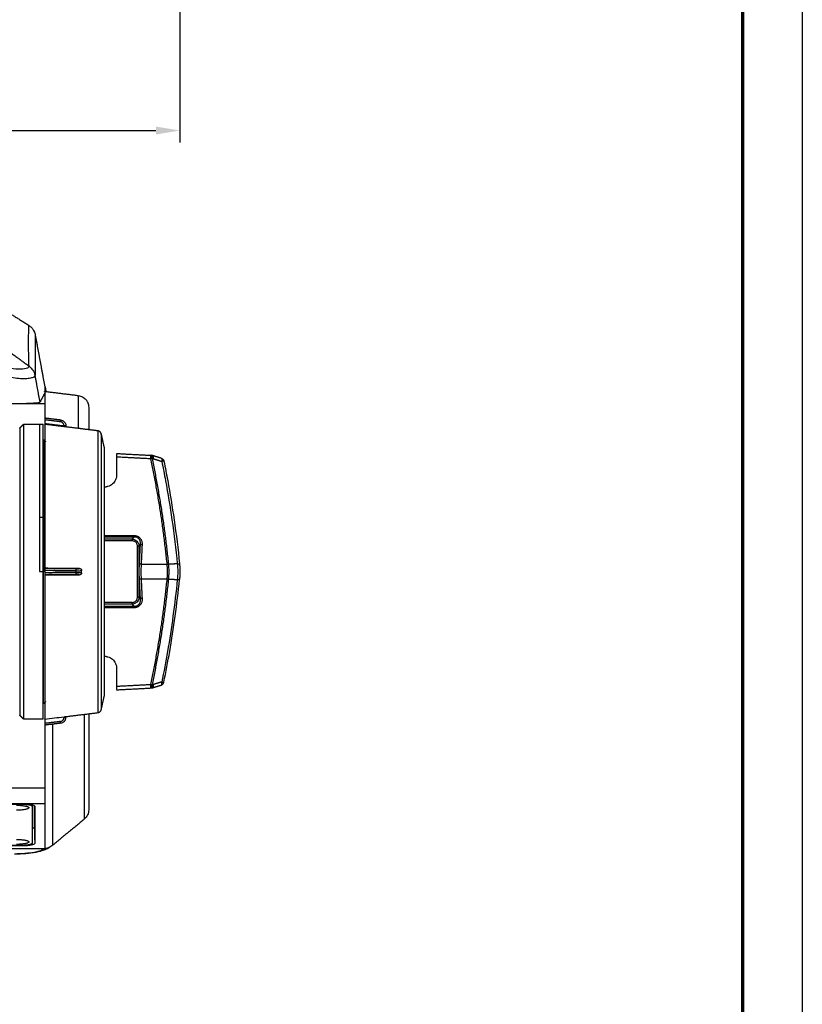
# Model space of a CAD drawing. Header units: millimetres. Extents: x 9946 to 11276, y -3292 to -1962.
# Tile 92 of 170: x 11080 to 11276, y -2628 to -2381. Entities that reach past the tile are written whole.
import ezdxf

# ---------------------------------------------------------------- set-up
doc = ezdxf.new("R2010")
doc.units = ezdxf.units.MM
doc.layers.add('ROXX NEO lite', color=7, linetype='Continuous', true_color=0x000000)
doc.dimstyles.get("Standard").update_dxf_attribs({"dimscale": 10, "dimtxt": 2.5, "dimasz": 3, "dimexe": 1, "dimexo": 0.5, "dimgap": 0.8, "dimtad": 1, "dimtoh": 1, "dimdec": 1, "dimzin": 1, "dimdsep": 46, "dimtxsty": 'Standard', "dimblk": 'OPEN90', "dimcen": 2.5, "dimadec": 1, "dimazin": 1, "dimtfac": 1, "dimtdec": 4, "dimtix": 1, "dimtofl": 0, "dimtmove": 1, "dimatfit": 3, "dimldrblk": 'OPEN90', "dimfxl": 1, "dimtolj": 1, "dimtzin": 1, "dimarcsym": 0})

# ---------------------------------------------------------------- blocks, each defined once
blk = doc.blocks.new('*D2')
at = {"layer": 'Defpoints', "color": 0}
for p in [(10752.2, -2185.89), (11119.7, -2185.89), (11119.7, -2408.45)]:
    blk.add_point(p, dxfattribs=at)
at = {"layer": 'ROXX NEO lite', "color": 0, "lineweight": -2}
for p, q in [((10752.2, -2191.89), (10752.2, -2411.45)), ((11119.7, -2191.89), (11119.7, -2411.45)), ((10758.2, -2408.45), (11113.69, -2408.45))]:
    blk.add_line(p, q, dxfattribs=at)
at = {"layer": 'ROXX NEO lite', "color": 0}
for points in [[(10758.2, -2407.45), (10758.2, -2409.45), (10752.2, -2408.45)], [(11113.69, -2409.45), (11113.69, -2407.45), (11119.7, -2408.45)]]:
    blk.add_solid(points, dxfattribs=at)
at = {"layer": 'ROXX NEO lite', "color": 0, "insert": (10935.95, -2401.54), "char_height": 9.002, "attachment_point": 5}
blk.add_mtext('\\A1;367.5', dxfattribs=at)

msp = doc.modelspace()

# ---------------------------------------------------------------- linework, layer by layer
at = {"layer": 'ROXX NEO lite', "color": 18, "true_color": 0x000000}
msp.add_lwpolyline([(11275.74, -3291.82), (9945.74, -3291.82), (9945.74, -1961.82), (11275.74, -1961.82)], close=True, dxfattribs=at)
at = {"layer": 'ROXX NEO lite', "color": 18, "lineweight": 70, "true_color": 0x000000}
msp.add_lwpolyline([(11260.74, -3276.82), (9960.74, -3276.82), (9960.74, -1976.82), (11260.74, -1976.82)], close=True, dxfattribs=at)
at = {"layer": 'ROXX NEO lite', "color": 18, "true_color": 0x000000}
for points, degree in [([(11075.03, -2453.04), (11078.44, -2455.19), (11081.85, -2457.33)], 2), ([(11075.03, -2453.04), (11078.44, -2455.19), (11081.85, -2457.33)], 2), ([(11081.85, -2457.33), (11082.09, -2457.48), (11082.53, -2457.85), (11083.04, -2458.56), (11083.28, -2459.16), (11083.38, -2459.49)], 3), ([(11081.85, -2457.33), (11082.09, -2457.48), (11082.53, -2457.85), (11083.04, -2458.56), (11083.28, -2459.16), (11083.38, -2459.49)], 3), ([(11083.38, -2459.49), (11084.61, -2466.13), (11085.84, -2472.78)], 2), ([(11083.38, -2459.49), (11084.61, -2466.13), (11085.84, -2472.78)], 2), ([(11085.84, -2473.88), (11090.02, -2474.39), (11094.2, -2474.91)], 2), ([(11085.84, -2473.88), (11090.02, -2474.39), (11094.2, -2474.91)], 2), ([(11086.04, -2473.97), (11086.08, -2473.96), (11086.1, -2473.96), (11086.11, -2473.95)], 3), ([(11086.04, -2473.97), (11086.08, -2473.96), (11086.1, -2473.96), (11086.11, -2473.95)], 3), ([(11086.12, -2473.92), (11086.1, -2473.94), (11086.07, -2473.97), (11086.05, -2473.99)], 3), ([(11086.12, -2473.92), (11086.1, -2473.94), (11086.07, -2473.97), (11086.05, -2473.99)], 3), ([(11094.2, -2474.91), (11094.64, -2474.96), (11095.35, -2475.23), (11096.13, -2475.86), (11096.66, -2476.72), (11096.84, -2477.45), (11096.84, -2477.89)], 3), ([(11094.2, -2474.91), (11094.64, -2474.96), (11095.35, -2475.23), (11096.13, -2475.86), (11096.66, -2476.72), (11096.84, -2477.45), (11096.84, -2477.89)], 3), ([(11096.84, -2477.89), (11096.84, -2480.69), (11096.84, -2483.5)], 2), ([(11096.84, -2477.89), (11096.84, -2480.69), (11096.84, -2483.5)], 2), ([(11100.73, -2487.87), (11100.37, -2486.21), (11100, -2484.55)], 2), ([(11100.73, -2487.87), (11100.37, -2486.21), (11100, -2484.55)], 2), ([(11103.84, -2489.46), (11108.13, -2489.69), (11112.42, -2489.91)], 2), ([(11103.84, -2489.46), (11108.13, -2489.69), (11112.42, -2489.91)], 2), ([(11103.84, -2489.51), (11103.84, -2489.54), (11103.84, -2489.62), (11103.84, -2489.82), (11103.84, -2490.07), (11103.84, -2490.26), (11103.84, -2490.36)], 3), ([(11103.84, -2489.51), (11103.84, -2489.54), (11103.84, -2489.62), (11103.84, -2489.82), (11103.84, -2490.07), (11103.84, -2490.26), (11103.84, -2490.36)], 3), ([(11103.84, -2490.36), (11103.84, -2492.6), (11103.84, -2494.83)], 2), ([(11103.84, -2490.36), (11103.84, -2492.6), (11103.84, -2494.83)], 2), ([(11112.42, -2489.91), (11112.5, -2489.92), (11112.58, -2489.92)], 2), ([(11112.42, -2489.91), (11112.5, -2489.92), (11112.58, -2489.92)], 2), ([(11115, -2490.64), (11113.91, -2490.3), (11112.83, -2489.97)], 2), ([(11115, -2490.64), (11113.91, -2490.3), (11112.83, -2489.97)], 2), ([(11103.84, -2494.83), (11103.84, -2495.05), (11103.79, -2495.48), (11103.58, -2496.1), (11103.25, -2496.65), (11102.81, -2497.13), (11102.27, -2497.5), (11101.87, -2497.66), (11101.66, -2497.72)], 3), ([(11103.84, -2494.83), (11103.84, -2495.05), (11103.79, -2495.48), (11103.58, -2496.1), (11103.25, -2496.65), (11102.81, -2497.13), (11102.27, -2497.5), (11101.87, -2497.66), (11101.66, -2497.72)], 3), ([(11101.66, -2497.72), (11101.18, -2497.86), (11100.7, -2497.99)], 2), ([(11101.66, -2497.72), (11101.18, -2497.86), (11100.7, -2497.99)], 2), ([(11100.73, -2540.21), (11101.2, -2540.34), (11101.66, -2540.48)], 2), ([(11100.73, -2540.21), (11101.2, -2540.34), (11101.66, -2540.48)], 2), ([(11101.66, -2540.48), (11101.87, -2540.54), (11102.27, -2540.7), (11102.81, -2541.07), (11103.25, -2541.54), (11103.58, -2542.1), (11103.79, -2542.71), (11103.84, -2543.14), (11103.84, -2543.36)], 3), ([(11101.66, -2540.48), (11101.87, -2540.54), (11102.27, -2540.7), (11102.81, -2541.07), (11103.25, -2541.54), (11103.58, -2542.1), (11103.79, -2542.71), (11103.84, -2543.14), (11103.84, -2543.36)], 3), ([(11103.84, -2543.36), (11103.84, -2545.6), (11103.84, -2547.83)], 2), ([(11103.84, -2543.36), (11103.84, -2545.6), (11103.84, -2547.83)], 2), ([(11103.84, -2547.83), (11103.84, -2547.93), (11103.84, -2548.12), (11103.84, -2548.38), (11103.84, -2548.57), (11103.84, -2548.66), (11103.84, -2548.69)], 3), ([(11103.84, -2547.83), (11103.84, -2547.93), (11103.84, -2548.12), (11103.84, -2548.38), (11103.84, -2548.57), (11103.84, -2548.66), (11103.84, -2548.69)], 3), ([(11103.84, -2548.73), (11108.13, -2548.51), (11112.42, -2548.28)], 2), ([(11103.84, -2548.73), (11108.13, -2548.51), (11112.42, -2548.28)], 2), ([(11112.42, -2548.28), (11112.5, -2548.28), (11112.58, -2548.27)], 2), ([(11112.42, -2548.28), (11112.5, -2548.28), (11112.58, -2548.27)], 2), ([(11112.83, -2548.23), (11113.91, -2547.89), (11115, -2547.55)], 2), ([(11112.83, -2548.23), (11113.91, -2547.89), (11115, -2547.55)], 2), ([(11099.99, -2553.69), (11100.36, -2552.01), (11100.73, -2550.32)], 2), ([(11099.99, -2553.69), (11100.36, -2552.01), (11100.73, -2550.32)], 2), ([(11096.84, -2554.75), (11096.84, -2566.78), (11096.84, -2578.82)], 2), ([(11096.84, -2554.75), (11096.84, -2566.78), (11096.84, -2578.82)], 2), ([(11096.84, -2578.82), (11096.84, -2579.3), (11096.63, -2580.17), (11096.1, -2580.89), (11095.72, -2581.2)], 3), ([(11096.84, -2578.82), (11096.84, -2579.3), (11096.63, -2580.17), (11096.1, -2580.89), (11095.72, -2581.2)], 3), ([(11095.72, -2581.2), (11091.78, -2584.45), (11087.83, -2587.7)], 2), ([(11095.72, -2581.2), (11091.78, -2584.45), (11087.83, -2587.7)], 2), ([(11095.72, -2581.12), (11095.73, -2581.13), (11095.74, -2581.14)], 2), ([(11095.72, -2581.12), (11095.73, -2581.13), (11095.74, -2581.14)], 2), ([(11087.83, -2587.7), (11087.25, -2588.18), (11086.59, -2588.47), (11085.84, -2588.56)], 3), ([(11087.83, -2587.7), (11087.25, -2588.18), (11086.59, -2588.47), (11085.84, -2588.56)], 3)]:
    msp.add_open_spline(points, degree=degree, dxfattribs=at)
at = {"layer": 'ROXX NEO lite', "color": 18, "lineweight": -3, "true_color": 0x000000}
for points, knots in [([(11081.87, -2467.54), (11081.82, -2465.82), (11081.72, -2462.36), (11081.78, -2458.99), (11081.85, -2457.33)], [0, 0, 0, 0, 25.590302, 51.180604, 51.180604, 51.180604, 51.180604]), ([(11081.87, -2467.59), (11081.86, -2467.69), (11081.73, -2467.9), (11081.04, -2468.25), (11079.37, -2468.43), (11077.21, -2468.14), (11075.93, -2467.9), (11075.65, -2467.85)], [-12.807692, -12.807692, -12.807692, -12.807692, -11.206731, -9.60577, -6.403848, -3.201926, -2.29641, -2.29641, -2.29641, -2.29641]), ([(11083.39, -2469.88), (11083.37, -2470.03), (11083.12, -2470.3), (11082.31, -2470.61), (11081.02, -2470.78), (11079.3, -2470.71), (11077.62, -2470.47), (11076.35, -2470.25), (11075.78, -2470.16)], [-12.783199, -12.783199, -12.783199, -12.783199, -10.652666, -8.522133, -6.391599, -4.261066, -2.130533, -0.528894, -0.528894, -0.528894, -0.528894]), ([(11081.1, -2476.88), (11081.44, -2476.87), (11082.52, -2476.83), (11083.95, -2476.72), (11084.6, -2476.61), (11084.64, -2476.54)], [5.289199, 5.289199, 5.289199, 5.289199, 6.650992, 9.976488, 13.301984, 13.301984, 13.301984, 13.301984]), ([(11090.65, -2482.5), (11090.65, -2482.44), (11090.64, -2482.31), (11090.59, -2482.14), (11090.52, -2481.99), (11090.43, -2481.87), (11090.35, -2481.78), (11090.25, -2481.7), (11090.15, -2481.63), (11090.04, -2481.58), (11089.92, -2481.53), (11089.82, -2481.51), (11089.77, -2481.51)], [0, 0, 0, 0, 0.199761, 0.380277, 0.542136, 0.686038, 0.81487, 0.934904, 1.052704, 1.174863, 1.308082, 1.459358, 1.459358, 1.459358, 1.459358]), ([(11115.14, -2491.43), (11115.48, -2493.05), (11116.43, -2497.92), (11117.84, -2506.46), (11118.69, -2513.42), (11119.05, -2517.09)], [-26.065916, -26.065916, -26.065916, -26.065916, -21.089946, -11.115447, 0, 0, 0, 0]), ([(11109.05, -2512.68), (11109.05, -2512.58), (11109.03, -2512.39), (11108.95, -2512.11), (11108.81, -2511.88), (11108.62, -2511.67), (11108.38, -2511.51), (11108.09, -2511.41), (11107.87, -2511.39), (11107.75, -2511.39)], [-2.073503, -2.073503, -2.073503, -2.073503, -1.769717, -1.487656, -1.214172, -0.942296, -0.654569, -0.340938, 0, 0, 0, 0]), ([(11109.81, -2512.29), (11109.82, -2512.15), (11109.83, -2511.88), (11109.77, -2511.51), (11109.64, -2511.19), (11109.47, -2510.92), (11109.24, -2510.7), (11108.94, -2510.53), (11108.59, -2510.43), (11108.33, -2510.42), (11108.2, -2510.43)], [0, 0, 0, 0, 0.422039, 0.798963, 1.140719, 1.461432, 1.778098, 2.115112, 2.486031, 2.891667, 2.891667, 2.891667, 2.891667]), ([(11085.84, -2518.17), (11086.81, -2518.18), (11088.74, -2518.19), (11091.63, -2518.22), (11093.55, -2518.23), (11094.5, -2518.24)], [0, 0, 0, 0, 2.926212, 5.852425, 8.726979, 8.726979, 8.726979, 8.726979]), ([(11093.67, -2518.4), (11093.77, -2518.4), (11093.96, -2518.39), (11094.2, -2518.38), (11094.39, -2518.35), (11094.47, -2518.33), (11094.5, -2518.32)], [0, 0, 0, 0, 0.295501, 0.582137, 0.862739, 1.152565, 1.152565, 1.152565, 1.152565]), ([(11093.72, -2518.89), (11093.89, -2518.89), (11094.23, -2518.89), (11094.68, -2518.86), (11094.92, -2518.83), (11095, -2518.8), (11095.01, -2518.79)], [-2.208213, -2.208213, -2.208213, -2.208213, -1.65616, -1.104107, -0.552053, -0.28261, -0.28261, -0.28261, -0.28261]), ([(11109.56, -2521.05), (11109.54, -2520.63), (11109.51, -2519.79), (11109.51, -2518.49), (11109.54, -2517.61), (11109.56, -2517.15)], [-3.907342, -3.907342, -3.907342, -3.907342, -2.649735, -1.393226, 0, 0, 0, 0]), ([(11109.98, -2517.2), (11109.95, -2517.65), (11109.93, -2518.51), (11109.93, -2519.78), (11109.96, -2520.59), (11109.98, -2521)], [0, 0, 0, 0, 1.357769, 2.582299, 3.807907, 3.807907, 3.807907, 3.807907]), ([(11116.51, -2520.91), (11116.55, -2520.56), (11116.59, -2519.89), (11116.6, -2518.93), (11116.57, -2518.07), (11116.54, -2517.53), (11116.51, -2517.28)], [0, 0, 0, 0, 1.057659, 2.015907, 2.877506, 3.643696, 3.643696, 3.643696, 3.643696]), ([(11094.33, -2519.83), (11094.3, -2519.83), (11094.25, -2519.82), (11094.15, -2519.81), (11094.05, -2519.81), (11093.94, -2519.8), (11093.82, -2519.8), (11093.72, -2519.8), (11093.67, -2519.8)], [0.6860379, 0.6860379, 0.6860379, 0.6860379, 0.8148697, 0.9349042, 1.0527041, 1.174863, 1.3080819, 1.459358, 1.459358, 1.459358, 1.459358]), ([(11119.05, -2521.11), (11118.75, -2524.16), (11118.03, -2530.18), (11116.71, -2538.73), (11115.67, -2544.22), (11115.14, -2546.76)], [0, 0, 0, 0, 9.255785, 18.244636, 26.065349, 26.065349, 26.065349, 26.065349]), ([(11107.75, -2526.81), (11107.86, -2526.81), (11108.06, -2526.79), (11108.34, -2526.7), (11108.59, -2526.55), (11108.79, -2526.35), (11108.94, -2526.11), (11109.03, -2525.82), (11109.05, -2525.62), (11109.05, -2525.51)], [-2.073458, -2.073458, -2.073458, -2.073458, -1.758788, -1.466101, -1.181483, -0.896964, -0.615974, -0.326191, 0, 0, 0, 0]), ([(11108.2, -2527.77), (11108.32, -2527.77), (11108.57, -2527.76), (11108.91, -2527.67), (11109.2, -2527.52), (11109.44, -2527.3), (11109.62, -2527.05), (11109.73, -2526.78), (11109.79, -2526.53), (11109.82, -2526.3), (11109.82, -2526.1), (11109.81, -2525.96), (11109.81, -2525.9)], [0, 0, 0, 0, 0.384793, 0.733225, 1.064828, 1.396609, 1.718737, 2.008787, 2.267184, 2.497738, 2.703313, 2.888809, 2.888809, 2.888809, 2.888809]), ([(11089.77, -2556.69), (11089.87, -2556.67), (11090.06, -2556.62), (11090.3, -2556.47), (11090.49, -2556.26), (11090.62, -2556), (11090.65, -2555.8), (11090.65, -2555.69)], [0, 0, 0, 0, 0.295501, 0.582137, 0.862739, 1.152565, 1.468773, 1.468773, 1.468773, 1.468773]), ([(11085.77, -2588.65), (11085.56, -2588.81), (11084.89, -2589.13), (11083.22, -2589.54), (11080.91, -2589.83), (11079.12, -2589.92), (11078.2, -2589.93)], [0, 0, 0, 0, 2.454429, 5.203267, 7.952104, 10.700942, 10.700942, 10.700942, 10.700942]), ([(11086.8, -2588.38), (11086.67, -2588.44), (11086.35, -2588.58), (11086.03, -2588.64), (11085.84, -2588.65)], [1.130895, 1.130895, 1.130895, 1.130895, 1.543557, 2.230052, 2.230052, 2.230052, 2.230052])]:
    msp.add_open_spline(points, degree=3, knots=knots, dxfattribs=at)
for points, degree in [([(11081.88, -2457.41), (11081.9, -2457.38), (11081.92, -2457.35)], 2), ([(11083.12, -2458.65), (11083.12, -2458.66), (11083.13, -2458.67), (11083.14, -2458.69)], 3), ([(11083.38, -2459.49), (11083.39, -2464.66), (11083.4, -2469.83)], 2), ([(11075.31, -2462.73), (11078.59, -2465.13), (11081.87, -2467.54)], 2), ([(11081.87, -2467.59), (11082.61, -2468.1), (11083.12, -2468.87), (11083.39, -2469.88)], 3), ([(11084.64, -2476.54), (11084.02, -2473.21), (11083.41, -2469.88)], 2), ([(11085.84, -2474.26), (11085.24, -2475.4), (11084.64, -2476.54)], 2), ([(11085.78, -2473.99), (11085.77, -2473.93), (11085.76, -2473.87)], 2), ([(11085.84, -2472.78), (11085.84, -2473.52), (11085.84, -2474.26)], 2), ([(11085.84, -2474.26), (11085.84, -2477.43), (11085.84, -2480.59)], 2), ([(11085.91, -2472.76), (11086.01, -2473.34), (11086.12, -2473.92)], 2), ([(11085.84, -2476.97), (11081, -2476.97), (11076.16, -2476.97)], 2), ([(11081.14, -2476.97), (11081.14, -2476.93), (11081.14, -2476.88)], 2), ([(11094.2, -2474.96), (11094.2, -2479.06), (11094.2, -2483.17)], 2), ([(11089.82, -2481.09), (11087.83, -2480.84), (11085.84, -2480.6)], 2), ([(11085.84, -2480.6), (11085.84, -2480.6), (11085.84, -2480.7), (11085.84, -2480.88), (11085.84, -2481.03)], 3), ([(11085.84, -2481.03), (11085.84, -2481.56), (11085.84, -2482.09)], 2), ([(11089.77, -2481.51), (11087.81, -2481.27), (11085.84, -2481.03)], 2), ([(11090.65, -2482.59), (11088.24, -2482.3), (11085.84, -2482)], 2), ([(11089.82, -2481.09), (11089.98, -2481.11), (11090.28, -2481.2), (11090.61, -2481.4), (11090.94, -2481.78), (11091.09, -2482.12), (11091.14, -2482.42), (11091.14, -2482.57)], 3), ([(11079.54, -2483.1), (11080.04, -2482.6), (11080.54, -2482.1)], 2), ([(11080.54, -2482.1), (11082.54, -2482.1), (11084.54, -2482.1)], 2), ([(11084.54, -2482.1), (11084.99, -2482.1), (11085.44, -2482.1)], 2), ([(11085.84, -2482.09), (11085.84, -2482.09), (11085.84, -2482.1)], 2), ([(11094.2, -2483.17), (11090.02, -2482.66), (11085.84, -2482.15)], 2), ([(11090.59, -2482.68), (11090.62, -2482.68), (11090.65, -2482.68)], 2), ([(11090.65, -2482.68), (11090.65, -2482.59), (11090.65, -2482.5)], 2), ([(11091.14, -2482.68), (11091.14, -2482.67), (11091.02, -2482.64), (11090.81, -2482.61), (11090.65, -2482.59)], 3), ([(11091.14, -2482.72), (11091.14, -2482.65), (11091.14, -2482.57)], 2), ([(11091.14, -2482.72), (11091.14, -2482.72), (11091.14, -2482.72), (11091.14, -2482.72)], 3), ([(11099.14, -2483.78), (11096.67, -2483.48), (11094.2, -2483.17)], 2), ([(11085.39, -2486), (11085.47, -2486), (11085.54, -2486)], 2), ([(11085.54, -2486), (11085.79, -2486.25), (11086.04, -2486.5)], 2), ([(11112.43, -2490.81), (11108.14, -2490.59), (11103.84, -2490.36)], 2), ([(11112.8, -2490.74), (11112.89, -2490.75), (11112.97, -2490.75)], 2), ([(11112.97, -2490.75), (11114.05, -2491.09), (11115.14, -2491.43)], 2), ([(11085.44, -2505.48), (11084.99, -2505.48), (11084.54, -2505.48)], 2), ([(11100.71, -2510.05), (11104.45, -2510.05), (11108.18, -2510.04)], 2), ([(11108.2, -2510.43), (11104.45, -2510.43), (11100.71, -2510.43)], 2), ([(11107.75, -2511.39), (11104.23, -2511.39), (11100.71, -2511.39)], 2), ([(11107.74, -2510.95), (11104.24, -2510.95), (11100.73, -2510.95)], 2), ([(11107.74, -2510.95), (11107.97, -2510.69), (11108.2, -2510.43)], 2), ([(11107.74, -2510.95), (11107.9, -2510.96), (11108.22, -2511.02), (11108.61, -2511.19), (11108.98, -2511.48), (11109.24, -2511.84), (11109.41, -2512.23), (11109.46, -2512.53), (11109.46, -2512.68)], 3), ([(11108.18, -2510.04), (11108.28, -2510.04), (11108.47, -2510.06), (11108.73, -2510.1), (11108.98, -2510.18), (11109.21, -2510.29), (11109.41, -2510.41), (11109.59, -2510.56), (11109.75, -2510.74), (11109.9, -2510.94), (11110.02, -2511.16), (11110.12, -2511.41), (11110.19, -2511.69), (11110.23, -2512), (11110.23, -2512.23), (11110.22, -2512.34)], 3), ([(11109.05, -2525.51), (11109.05, -2519.1), (11109.05, -2512.68)], 2), ([(11109.46, -2512.68), (11109.64, -2512.49), (11109.81, -2512.29)], 2), ([(11109.46, -2525.51), (11109.46, -2519.1), (11109.46, -2512.68)], 2), ([(11109.56, -2517.15), (11109.69, -2514.72), (11109.81, -2512.29)], 2), ([(11110.22, -2512.34), (11110.1, -2514.77), (11109.98, -2517.2)], 2), ([(11085.84, -2518.17), (11085.84, -2518.25), (11085.84, -2518.33)], 2), ([(11093.67, -2518.4), (11089.76, -2518.36), (11085.84, -2518.33)], 2), ([(11085.84, -2518.33), (11085.84, -2518.35), (11085.84, -2518.48), (11085.84, -2518.68), (11085.84, -2518.83)], 3), ([(11093.72, -2518.89), (11089.78, -2518.86), (11085.84, -2518.83)], 2), ([(11085.84, -2518.83), (11085.84, -2519.1), (11085.84, -2519.37)], 2), ([(11093.72, -2519.3), (11093.72, -2519.1), (11093.72, -2518.89)], 2), ([(11095.04, -2519.43), (11095.04, -2519.13), (11095.04, -2518.83)], 2), ([(11109.98, -2517.2), (11113.24, -2517.22), (11116.51, -2517.24)], 2), ([(11116.9, -2517.25), (11116.78, -2517.26), (11116.65, -2517.27), (11116.51, -2517.28)], 3), ([(11119.06, -2517.14), (11117.98, -2517.2), (11116.9, -2517.25)], 2), ([(11116.9, -2520.94), (11116.93, -2520.53), (11116.99, -2519.71), (11116.99, -2518.48), (11116.93, -2517.66), (11116.9, -2517.25)], 3), ([(11119.06, -2517.14), (11119.14, -2517.14), (11119.29, -2517.13), (11119.46, -2517.13), (11119.54, -2517.14), (11119.56, -2517.15)], 3), ([(11119.06, -2517.14), (11119.1, -2517.57), (11119.16, -2518.44), (11119.16, -2519.75), (11119.1, -2520.62), (11119.06, -2521.05)], 3), ([(11084.54, -2519.1), (11084.99, -2519.1), (11085.44, -2519.1)], 2), ([(11085.54, -2519.1), (11085.5, -2519.1), (11085.46, -2519.1)], 2), ([(11085.8, -2519.1), (11085.67, -2519.1), (11085.54, -2519.1)], 2), ([(11093.72, -2519.3), (11089.78, -2519.33), (11085.84, -2519.37)], 2), ([(11085.84, -2519.37), (11085.84, -2519.51), (11085.84, -2519.71), (11085.84, -2519.84), (11085.84, -2519.86)], 3), ([(11093.67, -2519.8), (11089.76, -2519.83), (11085.84, -2519.86)], 2), ([(11085.84, -2519.86), (11085.84, -2519.94), (11085.84, -2520.02)], 2), ([(11094.55, -2519.95), (11093.58, -2519.96), (11091.65, -2519.98), (11088.74, -2520), (11086.81, -2520.01), (11085.84, -2520.02)], 3), ([(11093.72, -2519.3), (11093.88, -2519.3), (11094.18, -2519.31), (11094.51, -2519.32), (11094.84, -2519.35), (11094.94, -2519.37), (11094.97, -2519.39)], 3), ([(11109.81, -2525.9), (11109.69, -2523.47), (11109.56, -2521.05)], 2), ([(11116.51, -2520.95), (11113.24, -2520.97), (11109.98, -2521)], 2), ([(11109.98, -2521), (11110.1, -2523.42), (11110.22, -2525.85)], 2), ([(11116.89, -2520.96), (11117.97, -2521.01), (11119.06, -2521.07)], 2), ([(11119.06, -2521.07), (11119.14, -2521.07), (11119.29, -2521.08), (11119.46, -2521.08), (11119.54, -2521.07), (11119.56, -2521.06)], 3), ([(11109.46, -2525.51), (11109.46, -2525.68), (11109.4, -2526), (11109.24, -2526.37), (11108.96, -2526.74), (11108.59, -2527.01), (11108.2, -2527.18), (11107.9, -2527.23), (11107.74, -2527.24)], 3), ([(11110.22, -2525.85), (11110.23, -2525.97), (11110.23, -2526.19), (11110.19, -2526.5), (11110.12, -2526.78), (11110.02, -2527.03), (11109.9, -2527.26), (11109.75, -2527.46), (11109.59, -2527.63), (11109.41, -2527.78), (11109.2, -2527.91), (11108.98, -2528.01), (11108.73, -2528.09), (11108.46, -2528.14), (11108.28, -2528.15), (11108.18, -2528.15)], 3), ([(11109.81, -2525.9), (11109.64, -2525.71), (11109.46, -2525.51)], 2), ([(11108.18, -2528.15), (11104.44, -2528.15), (11100.71, -2528.15)], 2), ([(11107.74, -2527.24), (11104.23, -2527.24), (11100.72, -2527.24)], 2), ([(11107.75, -2526.81), (11104.24, -2526.81), (11100.73, -2526.81)], 2), ([(11100.73, -2527.76), (11104.47, -2527.76), (11108.2, -2527.77)], 2), ([(11108.2, -2527.77), (11107.97, -2527.5), (11107.74, -2527.24)], 2), ([(11103.84, -2547.83), (11108.14, -2547.61), (11112.43, -2547.38)], 2), ([(11112.97, -2547.44), (11112.88, -2547.44), (11112.8, -2547.45)], 2), ([(11115.14, -2546.76), (11114.05, -2547.1), (11112.97, -2547.44)], 2), ([(11115, -2547.55), (11115.04, -2547.54), (11115.11, -2547.48), (11115.17, -2547.31), (11115.19, -2547.06), (11115.16, -2546.86), (11115.14, -2546.76)], 3), ([(11085.54, -2552.2), (11085.47, -2552.2), (11085.39, -2552.2)], 2), ([(11086.04, -2551.7), (11085.79, -2551.95), (11085.54, -2552.2)], 2), ([(11080.54, -2556.1), (11080.04, -2555.6), (11079.54, -2555.1)], 2), ([(11084.54, -2556.1), (11082.54, -2556.1), (11080.54, -2556.1)], 2), ([(11085.44, -2556.1), (11084.99, -2556.1), (11084.54, -2556.1)], 2), ([(11085.84, -2556.09), (11087.44, -2555.89), (11089.05, -2555.69), (11090.65, -2555.5)], 3), ([(11085.84, -2556.09), (11085.84, -2556.63), (11085.84, -2557.17)], 2), ([(11089.82, -2557.11), (11089.99, -2557.09), (11090.33, -2556.99), (11090.78, -2556.64), (11091.07, -2556.17), (11091.14, -2555.8), (11091.14, -2555.62)], 3), ([(11090.65, -2555.5), (11090.72, -2555.49), (11090.84, -2555.47), (11091, -2555.46), (11091.08, -2555.45), (11091.1, -2555.45)], 3), ([(11090.65, -2555.69), (11090.65, -2555.59), (11090.65, -2555.5)], 2), ([(11091.14, -2555.45), (11095.14, -2554.96), (11099.14, -2554.46)], 2), ([(11091.14, -2555.62), (11091.14, -2555.53), (11091.14, -2555.44)], 2), ([(11095.72, -2554.88), (11095.72, -2568.04), (11095.72, -2581.2)], 2), ([(11089.77, -2556.69), (11087.81, -2556.93), (11085.84, -2557.17)], 2), ([(11089.82, -2557.11), (11087.83, -2557.35), (11085.84, -2557.6)], 2), ([(11085.84, -2557.17), (11085.84, -2557.31), (11085.84, -2557.5), (11085.84, -2557.6), (11085.84, -2557.6)], 3), ([(11085.84, -2557.6), (11085.84, -2573.08), (11085.84, -2588.56)], 2), ([(11087.83, -2557.46), (11087.58, -2557.46), (11087.34, -2557.46)], 2), ([(11087.83, -2587.7), (11087.83, -2572.56), (11087.83, -2557.42)], 2), ([(11054.21, -2573.32), (11070.02, -2573.32), (11085.84, -2573.32)], 2), ([(11006.05, -2577.24), (11045.94, -2577.24), (11085.84, -2577.24)], 2), ([(11080.29, -2577.39), (11047.17, -2577.39), (11014.06, -2577.39)], 2), ([(11080.14, -2577.51), (11047.2, -2577.51), (11014.27, -2577.51)], 2), ([(11080.14, -2577.51), (11080.14, -2577.45), (11080.14, -2577.39)], 2), ([(11083.39, -2578.01), (11083.39, -2577.94), (11083.28, -2577.81), (11082.83, -2577.64), (11082.14, -2577.5), (11081.26, -2577.41), (11080.62, -2577.39), (11080.29, -2577.39)], 3), ([(11082.74, -2577.98), (11082.74, -2577.8), (11082.74, -2577.63)], 2), ([(11082.74, -2587.16), (11082.74, -2582.6), (11082.74, -2578.03)], 2), ([(11083.14, -2577.77), (11083.14, -2580.5), (11083.14, -2583.24)], 2), ([(11083.24, -2580.8), (11083.24, -2579.32), (11083.24, -2577.83)], 2), ([(11083.39, -2587.2), (11083.39, -2582.6), (11083.39, -2578.01)], 2), ([(11083.39, -2587.2), (11083.31, -2584), (11083.24, -2580.8)], 2), ([(11073.51, -2587.81), (11076.9, -2587.81), (11080.29, -2587.81)], 2), ([(11073.52, -2587.68), (11076.83, -2587.68), (11080.14, -2587.68)], 2), ([(11080.29, -2587.81), (11080.28, -2587.75), (11080.28, -2587.69)], 2), ([(11080.29, -2587.81), (11080.62, -2587.81), (11081.26, -2587.79), (11082.14, -2587.7), (11082.83, -2587.57), (11083.28, -2587.39), (11083.39, -2587.26), (11083.39, -2587.2)], 3), ([(11081.75, -2586.8), (11081.78, -2586.83), (11081.81, -2586.85)], 2), ([(11085.84, -2588.59), (11079.67, -2588.59), (11073.5, -2588.59)], 2), ([(11085.8, -2588.51), (11085.64, -2588.56), (11085.47, -2588.61), (11085.29, -2588.66)], 3), ([(11085.77, -2588.65), (11085.77, -2588.61), (11085.77, -2588.56)], 2)]:
    msp.add_open_spline(points, degree=degree, dxfattribs=at)
for points, weights in [([(11089.77, -2481.51), (11089.82, -2481.09), (11089.82, -2481.09)], [1, 0.758234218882, 1]), ([(11079.54, -2483.1), (11079.54, -2483.1), (11079.54, -2519.1)], [1, 0.707106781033, 1]), ([(11080.54, -2519.1), (11080.54, -2482.1), (11080.54, -2482.1)], [1, 0.707106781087, 1]), ([(11084.54, -2482.1), (11084.54, -2482.1), (11084.54, -2505.48)], [1, 0.827080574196, 1]), ([(11085.44, -2505.48), (11085.44, -2482.1), (11085.44, -2482.1)], [1, 0.827080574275, 1]), ([(11085.84, -2482.15), (11085.84, -2483.94), (11085.84, -2518.17)], [1, 0.733931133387, 1]), ([(11091.14, -2482.57), (11091.14, -2482.5), (11090.65, -2482.5)], [1, 0.716297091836, 1]), ([(11099.99, -2484.55), (11099.84, -2483.86), (11099.14, -2483.78)], [1, 0.816478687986, 1]), ([(11085.54, -2486), (11085.54, -2486), (11085.54, -2519.1)], [1, 0.707106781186, 1]), ([(11112.8, -2490.74), (11112.78, -2489.93), (11112.42, -2489.91)], [1, 0.771505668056, 1]), ([(11112.43, -2490.81), (11112.47, -2489.92), (11112.42, -2489.91)], [1, 0.74255552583, 1]), ([(11112.8, -2490.74), (11112.63, -2490.77), (11112.43, -2490.81)], [1, 0.980517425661, 1]), ([(11116.51, -2517.24), (11115.18, -2503.92), (11112.43, -2490.81)], [1, 0.998555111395, 1]), ([(11112.97, -2490.75), (11112.94, -2489.94), (11112.58, -2489.92)], [1, 0.77124774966, 1]), ([(11116.89, -2517.22), (11115.56, -2503.88), (11112.8, -2490.74)], [1, 0.998562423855, 1]), ([(11112.83, -2489.97), (11113.1, -2490.05), (11112.97, -2490.75)], [1, 0.802832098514, 1]), ([(11115, -2490.64), (11115.28, -2490.73), (11115.14, -2491.43)], [1, 0.802280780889, 1]), ([(11115.68, -2491.39), (11115.67, -2491.35), (11115.14, -2491.43)], [1, 0.854954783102, 1]), ([(11084.54, -2505.48), (11084.54, -2512.04), (11084.54, -2519.1)], [1, 0.982287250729, 1]), ([(11085.44, -2519.1), (11085.44, -2512.04), (11085.44, -2505.48)], [1, 0.982287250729, 1]), ([(11107.75, -2511.39), (11107.75, -2511.1), (11107.74, -2510.95)], [1, 0.866025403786, 1]), ([(11108.18, -2510.04), (11108.18, -2510.3), (11108.2, -2510.43)], [1, 0.889801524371, 1]), ([(11109.46, -2512.68), (11109.34, -2512.68), (11109.05, -2512.68)], [1, 0.866025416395, 1]), ([(11110.22, -2512.34), (11109.93, -2512.33), (11109.81, -2512.29)], [1, 0.865398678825, 1]), ([(11093.72, -2518.89), (11093.72, -2518.5), (11093.68, -2518.4)], [1, 0.773014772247, 0.972246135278]), ([(11094.55, -2518.27), (11095.04, -2518.28), (11095.04, -2518.77)], [1, 0.716297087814, 1]), ([(11109.98, -2517.2), (11109.69, -2517.18), (11109.56, -2517.15)], [1, 0.865399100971, 1]), ([(11079.54, -2519.1), (11079.54, -2555.1), (11079.54, -2555.1)], [1, 0.707106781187, 1]), ([(11080.54, -2556.1), (11080.54, -2556.1), (11080.54, -2519.1)], [1, 0.707106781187, 1]), ([(11085.44, -2556.1), (11085.44, -2556.1), (11085.44, -2519.1)], [1, 0.707106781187, 1]), ([(11085.54, -2552.2), (11085.54, -2552.2), (11085.54, -2519.1)], [1, 0.707106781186, 1]), ([(11085.84, -2520.02), (11085.84, -2555.2), (11085.84, -2556.09)], [1, 0.724580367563, 1]), ([(11093.67, -2519.8), (11093.72, -2519.73), (11093.72, -2519.3)], [1, 0.758234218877, 1]), ([(11095.04, -2519.43), (11095.04, -2519.9), (11094.56, -2519.92)], [1, 0.720659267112, 0.99140979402]), ([(11109.98, -2521), (11109.69, -2521.01), (11109.56, -2521.05)], [1, 0.865399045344, 1]), ([(11112.43, -2547.38), (11115.18, -2534.27), (11116.51, -2520.95)], [1, 0.998555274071, 1]), ([(11112.8, -2547.45), (11115.56, -2534.32), (11116.89, -2520.98)], [1, 0.998548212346, 1]), ([(11116.89, -2520.98), (11116.71, -2520.97), (11116.51, -2520.95)], [1, 0.98052102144, 1]), ([(11109.46, -2525.51), (11109.34, -2525.51), (11109.05, -2525.51)], [1, 0.866025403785, 1]), ([(11110.22, -2525.85), (11109.93, -2525.87), (11109.81, -2525.9)], [1, 0.865398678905, 1]), ([(11107.74, -2527.24), (11107.75, -2527.1), (11107.75, -2526.81)], [1, 0.866025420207, 1]), ([(11108.2, -2527.77), (11108.18, -2527.89), (11108.18, -2528.15)], [1, 0.88980152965, 1]), ([(11112.42, -2548.28), (11112.47, -2548.28), (11112.43, -2547.38)], [1, 0.742553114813, 1]), ([(11112.42, -2548.28), (11112.78, -2548.26), (11112.8, -2547.45)], [1, 0.77127682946, 1]), ([(11112.43, -2547.38), (11112.63, -2547.42), (11112.8, -2547.45)], [1, 0.980887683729, 1]), ([(11112.58, -2548.27), (11112.94, -2548.25), (11112.97, -2547.44)], [1, 0.77124817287, 1]), ([(11112.97, -2547.44), (11113.09, -2548.1), (11112.85, -2548.22)], [1, 0.813632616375, 0.979582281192]), ([(11115.14, -2546.76), (11115.67, -2546.85), (11115.68, -2546.8)], [1, 0.854997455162, 1]), ([(11090.65, -2555.69), (11091.14, -2555.69), (11091.14, -2555.62)], [1, 0.716297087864, 1]), ([(11089.82, -2557.11), (11089.82, -2557.11), (11089.77, -2556.69)], [1, 0.758234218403, 1]), ([(11078.74, -2577.69), (11081.26, -2577.69), (11081.77, -2578.19)], [1, 0.775710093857, 1]), ([(11081.84, -2578.31), (11081.84, -2578.93), (11078.74, -2578.93)], [1, 0.707106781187, 1]), ([(11082.74, -2578.03), (11082.74, -2577.51), (11080.14, -2577.51)], [1, 0.707106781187, 1]), ([(11081.77, -2578.19), (11081.84, -2578.25), (11081.84, -2578.31)], [1, 0.994757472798, 1]), ([(11083.14, -2583.24), (11083.14, -2583.41), (11082.72, -2583.55)], [1, 0.898051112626, 0.867073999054]), ([(11078.74, -2586.27), (11081.26, -2586.27), (11081.77, -2586.76)], [1, 0.775710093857, 1]), ([(11081.84, -2586.88), (11081.84, -2587.5), (11078.74, -2587.5)], [1, 0.707106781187, 1]), ([(11080.14, -2587.68), (11082.74, -2587.68), (11082.74, -2587.16)], [1, 0.707106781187, 1]), ([(11081.77, -2586.76), (11081.84, -2586.82), (11081.84, -2586.88)], [1, 0.994757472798, 1])]:
    msp.add_rational_spline(points, weights, degree=2, dxfattribs=at)
for points, weights, knots in [([(11099.14, -2483.78), (11099.14, -2485.58), (11099.14, -2520.02), (11099.14, -2554.46), (11099.14, -2554.46)], [1, 0.716301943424, 1, 0.716301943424, 1], [-109.257502, -109.257502, -109.257502, -54.628751, -54.628751, 0, 0, 0]), ([(11099.99, -2484.55), (11099.99, -2486.32), (11099.99, -2520), (11099.99, -2553.69), (11099.99, -2553.69)], [1, 0.716301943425, 1, 0.716301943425, 1], [-106.858227, -106.858227, -106.858227, -53.429113, -53.429113, 0, 0, 0]), ([(11100.73, -2487.87), (11100.73, -2488.41), (11100.73, -2519.37), (11100.73, -2550.32), (11100.73, -2550.32)], [1, 0.710135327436, 1, 0.710135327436, 1], [-97.566484, -97.566484, -97.566484, -48.783242, -48.783242, 0, 0, 0])]:
    msp.add_rational_spline(points, weights, degree=2, knots=knots, dxfattribs=at)
at = {"layer": 'ROXX NEO lite', "color": 18, "true_color": 0x000000}
for points, weights in [([(11112.58, -2489.92), (11112.71, -2489.93), (11112.83, -2489.97)], [1, 0.992274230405, 1]), ([(11112.58, -2489.92), (11112.71, -2489.93), (11112.83, -2489.97)], [1, 0.992274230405, 1]), ([(11115, -2490.64), (11115.57, -2490.82), (11115.68, -2491.39)], [1, 0.860974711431, 1]), ([(11115, -2490.64), (11115.57, -2490.82), (11115.68, -2491.39)], [1, 0.860974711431, 1]), ([(11112.58, -2548.27), (11112.71, -2548.27), (11112.83, -2548.23)], [1, 0.992273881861, 1]), ([(11112.58, -2548.27), (11112.71, -2548.27), (11112.83, -2548.23)], [1, 0.992273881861, 1]), ([(11115, -2547.55), (11115.57, -2547.38), (11115.68, -2546.8)], [1, 0.860967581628, 1]), ([(11115, -2547.55), (11115.57, -2547.38), (11115.68, -2546.8)], [1, 0.860967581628, 1]), ([(11099.14, -2554.46), (11099.84, -2554.38), (11099.99, -2553.69)], [1, 0.816478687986, 1]), ([(11099.14, -2554.46), (11099.84, -2554.38), (11099.99, -2553.69)], [1, 0.816478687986, 1])]:
    msp.add_rational_spline(points, weights, degree=2, dxfattribs=at)
for points, knots in [([(11115.68, -2491.39), (11116.02, -2493.02), (11116.97, -2497.9), (11118.38, -2506.47), (11119.23, -2513.43), (11119.6, -2517.11)], [0, 0, 0, 0, 4.988006, 14.98663, 26.128961, 26.128961, 26.128961, 26.128961]), ([(11115.68, -2491.39), (11116.02, -2493.02), (11116.97, -2497.9), (11118.38, -2506.47), (11119.23, -2513.43), (11119.6, -2517.11)], [0, 0, 0, 0, 4.988006, 14.98663, 26.128961, 26.128961, 26.128961, 26.128961]), ([(11119.6, -2517.17), (11119.62, -2517.35), (11119.66, -2517.79), (11119.69, -2518.47), (11119.7, -2519.24), (11119.68, -2520.06), (11119.64, -2520.66), (11119.61, -2520.99), (11119.6, -2521.03)], [0, 0, 0, 0, 0.55957, 1.31007, 2.068779, 2.870112, 3.751623, 3.872427, 3.872427, 3.872427, 3.872427]), ([(11119.6, -2517.17), (11119.62, -2517.35), (11119.66, -2517.79), (11119.69, -2518.47), (11119.7, -2519.24), (11119.68, -2520.06), (11119.64, -2520.66), (11119.61, -2520.99), (11119.6, -2521.03)], [0, 0, 0, 0, 0.55957, 1.31007, 2.068779, 2.870112, 3.751623, 3.872427, 3.872427, 3.872427, 3.872427]), ([(11115.68, -2546.8), (11116.21, -2544.25), (11117.25, -2538.75), (11118.58, -2530.17), (11119.29, -2524.14), (11119.6, -2521.08)], [-26.12839, -26.12839, -26.12839, -26.12839, -18.288762, -9.278171, 0, 0, 0, 0]), ([(11115.68, -2546.8), (11116.21, -2544.25), (11117.25, -2538.75), (11118.58, -2530.17), (11119.29, -2524.14), (11119.6, -2521.08)], [-26.12839, -26.12839, -26.12839, -26.12839, -18.288762, -9.278171, 0, 0, 0, 0]), ([(11086.81, -2588.4), (11086.38, -2588.67), (11085.98, -2588.84), (11085.59, -2588.98), (11084.97, -2589.21), (11084.33, -2589.37), (11083.55, -2589.51), (11082.8, -2589.65), (11081.97, -2589.76), (11081.07, -2589.84), (11080.18, -2589.92), (11079.22, -2589.97), (11078.25, -2589.98)], [1.705187, 1.705187, 1.705187, 1.705187, 3.799849, 3.799849, 3.799849, 6.822443, 6.822443, 6.822443, 9.755168, 9.755168, 9.755168, 12.689531, 12.689531, 12.689531, 12.689531]), ([(11086.81, -2588.4), (11086.38, -2588.67), (11085.98, -2588.84), (11085.59, -2588.98), (11084.97, -2589.21), (11084.33, -2589.37), (11083.55, -2589.51), (11082.8, -2589.65), (11081.97, -2589.76), (11081.07, -2589.84), (11080.18, -2589.92), (11079.22, -2589.97), (11078.25, -2589.98)], [1.705187, 1.705187, 1.705187, 1.705187, 3.799849, 3.799849, 3.799849, 6.822443, 6.822443, 6.822443, 9.755168, 9.755168, 9.755168, 12.689531, 12.689531, 12.689531, 12.689531])]:
    msp.add_open_spline(points, degree=3, knots=knots, dxfattribs=at)

# ---------------------------------------------------------------- dimensions: what is measured, and where the dimension line sits
at = {"layer": 'ROXX NEO lite', "color": 5, "true_color": 0x0000ff}
dim = msp.add_linear_dim(base=(11119.7, -2408.45), p1=(10752.2, -2185.89), p2=(11119.7, -2185.89), dimstyle='Standard', override={"dimscale": 3.0005, "dimtxt": 3, "dimasz": 2, "dimexe": 1, "dimexo": 2, "dimgap": 0.8, "dimtad": 1, "dimtih": 0, "dimtoh": 0, "dimdec": 1, "dimlfac": 1, "dimzin": 1, "dimtxsty": 'Standard', "dimsah": 0, "dimcen": 2.5, "dimadec": 1, "dimazin": 1, "dimtix": 0, "dimtmove": 0, "dimtzin": 1}, dxfattribs=at)
dim.commit()
dim.dimension.update_dxf_attribs({"geometry": '*D2', "text_midpoint": (10935.95, -2401.54)})

doc.saveas('drawing.dxf')
